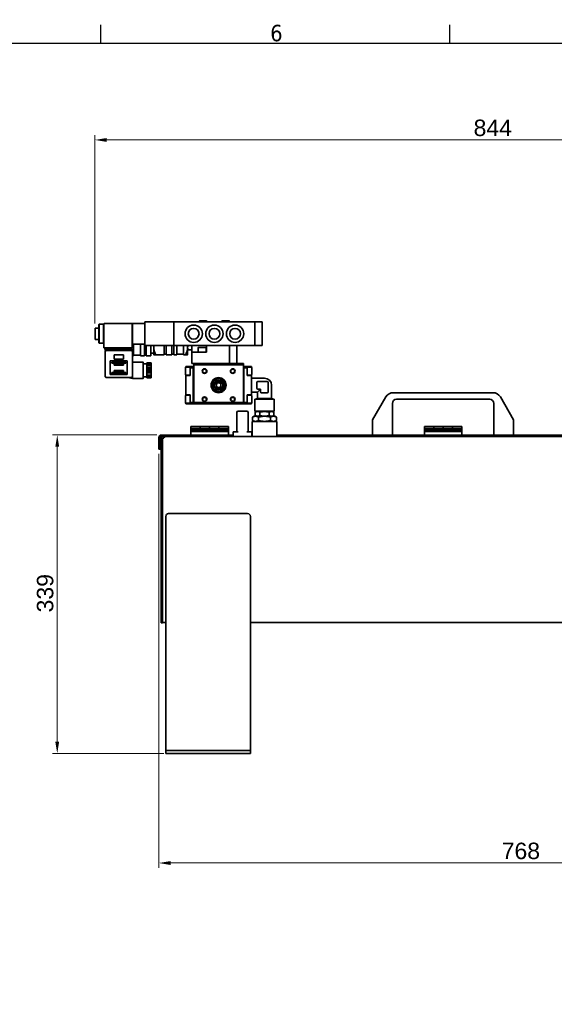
# Model space of a CAD drawing. Header units: millimetres. Extents: x 0 to 2970, y 0 to 2100.
# Tile 31 of 41: x 656 to 1225, y 1028 to 2075. Entities that reach past the tile are written whole.
import ezdxf

# ---------------------------------------------------------------- set-up
doc = ezdxf.new("R2010")
doc.units = ezdxf.units.MM
doc.header["$LTSCALE"] = 5
doc.layers.get('0').update_dxf_attribs({"lineweight": 25})
for name, color, linetype, lineweight in [('Geometria schizzo (ISO)', 7, 'Continuous', 25), ('Simbolo (ISO)', 7, 'Continuous', 25), ('Spigoli visibili(ISO)', 7, 'Continuous', 35)]:
    doc.layers.add(name, color=color, linetype=linetype, lineweight=lineweight)
doc.layers.add('Quote(ISO)', color=7, linetype='Continuous', lineweight=25, true_color=0x80ff00)
doc.styles.add('Corrente-BSI', font='arial.ttf')
doc.styles.add('Testo nota (ISO)', font='tahoma.ttf')
doc.dimstyles.new('DEFAULT-ISO', dxfattribs={"dimscale": 5, "dimtxt": 3.5, "dimasz": 2.5, "dimexe": 1, "dimexo": 1, "dimgap": 0.762, "dimtad": 1, "dimtoh": 1, "dimrnd": 1e-08, "dimtxsty": 'Corrente-BSI', "dimcen": 0.09, "dimdle": 10, "dimclrd": 7, "dimclre": 7, "dimclrt": 7, "dimazin": 2, "dimtfac": 0.571429, "dimtmove": 0, "dimatfit": 3, "dimfxl": 1, "dimtolj": 1, "dimlwd": 5, "dimlwe": 5, "dimarcsym": 0})

# ---------------------------------------------------------------- blocks, each defined once
blk = doc.blocks.new('Bordi Bordo di default')
at = {"layer": 'Geometria schizzo (ISO)'}
for p, q in [((148.5, 410), (148.5, 413.9)), ((222.75, 410), (222.75, 413.9))]:
    blk.add_line(p, q, dxfattribs=at)
at = {"layer": 'Geometria schizzo (ISO)', "flags": 128}
blk.add_lwpolyline([(10, 10), (10, 410), (584, 410), (584, 10), (10, 10)], dxfattribs=at)
at = {"layer": 'Simbolo (ISO)', "insert": (184.51, 410.33), "char_height": 3.5, "attachment_point": 7, "style": 'Testo nota (ISO)'}
blk.add_mtext('6', dxfattribs=at)
blk = doc.blocks.new('*D14')
at = {"layer": 'Defpoints', "color": 0, "linetype": 'Continuous', "transparency": 16777216}
for p in [(1580.3, 1947.1), (736.1, 1747.1), (1580.3, 1717.4)]:
    blk.add_point(p, dxfattribs=at)
at = {"layer": 'Quote(ISO)', "color": 7, "linetype": 'Continuous', "lineweight": 5, "transparency": 16777216}
for p, q in [((736.1, 1752.1), (736.1, 1952.1)), ((748.6, 1947.1), (1567.8, 1947.1)), ((1580.3, 1722.4), (1580.3, 1952.1))]:
    blk.add_line(p, q, dxfattribs=at)
at = {"layer": 'Quote(ISO)', "color": 7, "linetype": 'Continuous', "transparency": 16777216}
for points in [[(748.6, 1949.1), (748.6, 1945), (736.1, 1947.1)], [(1567.8, 1949.1), (1567.8, 1945), (1580.3, 1947.1)]]:
    blk.add_solid(points, dxfattribs=at)
at = {"layer": 'Quote(ISO)', "color": 7, "linetype": 'Continuous', "lineweight": 9, "transparency": 16777216, "insert": (1138.9, 1968.7), "char_height": 17.5, "attachment_point": 1, "style": 'Corrente-BSI'}
blk.add_mtext('\\A1;844', dxfattribs=at)
blk = doc.blocks.new('*D16')
at = {"layer": 'Defpoints', "color": 0, "linetype": 'Continuous', "transparency": 16777216}
for p in [(804, 1618.4), (1572.3, 1590.2), (804, 1178.4)]:
    blk.add_point(p, dxfattribs=at)
at = {"layer": 'Quote(ISO)', "color": 7, "linetype": 'Continuous', "lineweight": 5, "transparency": 16777216}
for p, q in [((804, 1613.4), (804, 1173.4)), ((1572.3, 1585.2), (1572.3, 1173.4)), ((1559.8, 1178.4), (816.5, 1178.4))]:
    blk.add_line(p, q, dxfattribs=at)
at = {"layer": 'Quote(ISO)', "color": 7, "linetype": 'Continuous', "transparency": 16777216}
for points in [[(816.5, 1180.4), (816.5, 1176.3), (804, 1178.4)], [(1559.8, 1180.4), (1559.8, 1176.3), (1572.3, 1178.4)]]:
    blk.add_solid(points, dxfattribs=at)
at = {"layer": 'Quote(ISO)', "color": 7, "linetype": 'Continuous', "lineweight": 9, "transparency": 16777216, "insert": (1168.8, 1200), "char_height": 17.5, "attachment_point": 1, "style": 'Corrente-BSI'}
blk.add_mtext('\\A1;768', dxfattribs=at)
blk = doc.blocks.new('*D20')
at = {"layer": 'Defpoints', "color": 0, "linetype": 'Continuous', "transparency": 16777216}
for p in [(696, 1633.4), (807, 1633.4), (814.5, 1294.9)]:
    blk.add_point(p, dxfattribs=at)
at = {"layer": 'Quote(ISO)', "color": 7, "linetype": 'Continuous', "lineweight": 5, "transparency": 16777216}
for p, q in [((802, 1633.4), (691, 1633.4)), ((696, 1307.4), (696, 1620.9)), ((809.5, 1294.9), (691, 1294.9))]:
    blk.add_line(p, q, dxfattribs=at)
at = {"layer": 'Quote(ISO)', "color": 7, "linetype": 'Continuous', "transparency": 16777216}
for points in [[(693.9, 1620.9), (698, 1620.9), (696, 1633.4)], [(693.9, 1307.4), (698, 1307.4), (696, 1294.9)]]:
    blk.add_solid(points, dxfattribs=at)
at = {"layer": 'Quote(ISO)', "color": 7, "linetype": 'Continuous', "lineweight": 9, "transparency": 16777216, "insert": (674.3, 1444.8), "char_height": 17.5, "attachment_point": 1, "rotation": 90, "style": 'Corrente-BSI'}
blk.add_mtext('\\A1;339', dxfattribs=at)

msp = doc.modelspace()

# ---------------------------------------------------------------- linework, layer by layer
at = {"layer": 'Spigoli visibili(ISO)'}
for p, q in [((740.147, 1750.065), (740.725, 1751.065)), ((740.147, 1750.065), (740.147, 1732.065)), ((740.725, 1751.065), (740.725, 1731.065)), ((745.147, 1751.065), (740.725, 1751.065)), ((745.147, 1751.065), (745.147, 1731.065)), ((745.647, 1751.065), (745.647, 1726.065)), ((775.647, 1752.065), (746.647, 1752.065)), ((775.647, 1752.065), (775.647, 1751.065)), ((775.647, 1751.065), (775.647, 1726.065)), ((776.147, 1749.719), (775.647, 1749.719)), ((789.147, 1752.065), (776.147, 1752.065)), ((776.147, 1748.565), (776.147, 1752.065)), ((776.147, 1748.565), (776.147, 1733.565)), ((789.147, 1753.565), (789.147, 1728.565)), ((789.147, 1753.565), (820.147, 1753.565)), ((820.147, 1753.565), (820.147, 1728.565)), ((820.147, 1753.565), (906.147, 1753.565)), ((820.147, 1753.565), (820.147, 1728.565)), ((846.897, 1753.565), (846.897, 1754.165)), ((847.397, 1754.665), (854.897, 1754.665)), ((855.397, 1753.565), (855.397, 1754.165)), ((870.897, 1753.565), (870.897, 1754.165)), ((871.397, 1754.665), (878.897, 1754.665)), ((879.397, 1753.565), (879.397, 1754.165)), ((906.147, 1753.565), (906.147, 1728.565)), ((906.147, 1753.565), (906.147, 1728.565)), ((906.147, 1753.565), (914.147, 1753.565)), ((914.147, 1753.565), (914.147, 1728.565)), ((736.147, 1747.065), (736.147, 1735.065)), ((740.147, 1747.065), (736.147, 1747.065)), ((745.647, 1747.815), (745.147, 1747.815)), ((776.147, 1747.565), (775.647, 1747.565)), ((740.147, 1735.065), (736.147, 1735.065)), ((740.147, 1732.065), (740.725, 1731.065)), ((745.147, 1731.065), (740.725, 1731.065)), ((745.647, 1734.315), (745.147, 1734.315)), ((776.147, 1734.565), (775.647, 1734.565)), ((776.147, 1730.065), (776.147, 1733.565)), ((789.147, 1730.065), (776.147, 1730.065)), ((777.147, 1730.065), (777.147, 1717.719)), ((784.647, 1717.719), (784.647, 1730.065)), ((788.647, 1730.065), (788.647, 1717.719)), ((789.147, 1728.565), (820.147, 1728.565)), ((790.647, 1717.719), (790.647, 1728.565)), ((795.647, 1728.565), (795.647, 1717.719)), ((798.647, 1726.219), (798.647, 1728.565)), ((809.847, 1718.719), (809.847, 1728.565)), ((811.847, 1728.565), (811.847, 1718.719)), ((817.847, 1718.719), (817.847, 1728.565)), ((819.847, 1728.565), (819.847, 1718.719)), ((820.147, 1728.565), (906.147, 1728.565)), ((823.347, 1718.719), (823.347, 1728.565)), ((830.347, 1728.565), (830.347, 1718.719)), ((834.647, 1728.565), (834.647, 1726.219)), ((839.147, 1721.565), (839.147, 1728.565)), ((854.647, 1728.565), (854.647, 1721.565)), ((879.147, 1728.565), (879.147, 1709.565)), ((887.147, 1709.565), (887.147, 1728.565)), ((906.147, 1728.565), (914.147, 1728.565)), ((746.647, 1726.065), (745.647, 1726.065)), ((775.647, 1726.065), (746.647, 1726.065)), ((746.647, 1726.065), (746.647, 1724.565)), ((746.647, 1724.565), (747.286, 1724.565)), ((746.947, 1723.065), (746.947, 1724.565)), ((747.947, 1723.065), (746.947, 1723.065)), ((746.947, 1695.565), (746.947, 1722.065)), ((747.24, 1722.773), (747.947, 1722.065)), ((747.947, 1724.565), (747.286, 1724.565)), ((747.947, 1724.565), (774.947, 1724.565)), ((774.947, 1723.065), (747.947, 1723.065)), ((756.447, 1718.565), (766.447, 1718.565)), ((756.447, 1714.065), (756.447, 1718.565)), ((766.447, 1718.565), (766.447, 1714.065)), ((774.647, 1726.065), (774.647, 1724.565)), ((775.947, 1724.565), (774.947, 1724.565)), ((775.947, 1723.065), (774.947, 1723.065)), ((775.654, 1722.773), (774.947, 1722.065)), ((775.947, 1723.065), (775.947, 1724.565)), ((775.947, 1695.565), (775.947, 1722.065)), ((777.147, 1717.719), (775.947, 1717.719)), ((784.647, 1718.219), (777.147, 1718.219)), ((788.647, 1717.719), (784.647, 1717.719)), ((790.647, 1718.219), (788.647, 1718.219)), ((795.647, 1717.719), (790.647, 1717.719)), ((798.647, 1720.219), (795.647, 1720.219)), ((798.647, 1718.719), (798.647, 1726.219)), ((809.847, 1718.719), (800.968, 1718.719)), ((809.847, 1719.219), (811.847, 1719.219)), ((817.847, 1718.719), (811.847, 1718.719)), ((817.847, 1719.219), (819.847, 1719.219)), ((823.347, 1718.719), (819.847, 1718.719)), ((823.347, 1719.219), (830.347, 1719.219)), ((832.327, 1718.719), (830.347, 1718.719)), ((834.647, 1726.219), (834.647, 1718.719)), ((834.647, 1725.219), (835.406, 1723.904)), ((838.888, 1723.904), (835.406, 1723.904)), ((839.147, 1724.353), (838.888, 1723.904)), ((854.647, 1721.565), (839.147, 1721.565)), ((839.147, 1721.565), (839.147, 1709.565)), ((845.897, 1721.565), (845.897, 1726.065)), ((846.397, 1726.565), (853.897, 1726.565)), ((854.397, 1721.565), (854.397, 1726.065)), ((752.447, 1712.065), (770.447, 1712.065)), ((752.447, 1697.565), (752.447, 1712.065)), ((753.947, 1710.865), (768.947, 1710.865)), ((753.947, 1709.865), (753.947, 1710.865)), ((768.947, 1709.865), (753.947, 1709.865)), ((766.447, 1714.065), (756.447, 1714.065)), ((756.447, 1708.665), (766.447, 1708.665)), ((756.447, 1707.665), (756.447, 1708.665)), ((766.447, 1707.665), (756.447, 1707.665)), ((766.447, 1708.665), (766.447, 1707.665)), ((768.947, 1710.865), (768.947, 1709.865)), ((770.447, 1712.065), (770.447, 1697.565)), ((775.947, 1710.69), (787.347, 1710.69)), ((787.547, 1710.49), (787.547, 1693.64)), ((787.747, 1709.065), (791.047, 1709.065)), ((791.247, 1709.965), (791.247, 1709.013)), ((791.247, 1709.965), (795.947, 1709.965)), ((791.247, 1709.013), (791.247, 1707.314)), ((795.947, 1709.013), (791.247, 1709.013)), ((791.247, 1707.314), (791.247, 1707.064)), ((791.247, 1707.314), (795.947, 1707.314)), ((791.247, 1707.064), (791.247, 1704.716)), ((791.247, 1707.064), (795.947, 1707.064)), ((795.947, 1709.965), (795.947, 1709.013)), ((795.947, 1709.013), (795.947, 1707.314)), ((795.947, 1707.314), (795.947, 1707.064)), ((795.947, 1707.064), (795.947, 1704.716)), ((832.647, 1705.574), (832.647, 1706.365)), ((837.347, 1706.365), (832.647, 1706.365)), ((837.347, 1704.865), (837.347, 1706.365)), ((837.347, 1706.365), (840.647, 1706.365)), ((839.147, 1709.565), (879.147, 1709.565)), ((840.647, 1704.865), (840.647, 1706.365)), ((840.647, 1706.265), (841.147, 1706.265)), ((841.147, 1708.065), (841.147, 1709.565)), ((841.147, 1667.865), (841.147, 1708.065)), ((841.147, 1708.065), (894.147, 1708.065)), ((879.147, 1709.565), (880.147, 1709.565)), ((880.147, 1709.565), (894.147, 1709.565)), ((894.147, 1708.065), (894.147, 1709.565)), ((894.147, 1667.865), (894.147, 1708.065)), ((894.647, 1706.265), (894.147, 1706.265)), ((894.647, 1706.365), (894.647, 1704.865)), ((897.947, 1706.365), (894.647, 1706.365)), ((897.947, 1706.365), (902.647, 1706.365)), ((897.947, 1706.365), (897.947, 1704.865)), ((902.647, 1705.574), (902.647, 1706.365)), ((770.447, 1697.565), (752.447, 1697.565)), ((753.947, 1699.765), (768.947, 1699.765)), ((753.947, 1698.765), (753.947, 1699.765)), ((768.947, 1698.765), (753.947, 1698.765)), ((756.447, 1701.965), (766.447, 1701.965)), ((756.447, 1700.965), (756.447, 1701.965)), ((766.447, 1700.965), (756.447, 1700.965)), ((766.447, 1701.965), (766.447, 1700.965)), ((768.947, 1699.765), (768.947, 1698.765)), ((791.247, 1704.716), (791.247, 1703.018)), ((791.247, 1704.716), (795.947, 1704.716)), ((791.247, 1703.018), (791.247, 1701.113)), ((791.247, 1703.018), (795.947, 1703.018)), ((791.247, 1701.113), (791.247, 1699.415)), ((795.947, 1701.113), (791.247, 1701.113)), ((791.247, 1699.415), (791.247, 1697.067)), ((791.247, 1699.415), (795.947, 1699.415)), ((791.247, 1697.067), (791.247, 1696.817)), ((791.247, 1697.067), (795.947, 1697.067)), ((791.247, 1696.817), (791.247, 1695.118)), ((791.247, 1696.817), (795.947, 1696.817)), ((795.947, 1704.716), (795.947, 1703.018)), ((795.947, 1703.018), (795.947, 1701.113)), ((795.947, 1701.113), (795.947, 1699.415)), ((795.947, 1699.415), (795.947, 1697.067)), ((795.947, 1697.067), (795.947, 1696.817)), ((795.947, 1696.817), (795.947, 1695.118)), ((832.347, 1705.115), (832.347, 1697.615)), ((832.647, 1697.157), (832.647, 1696.565)), ((837.347, 1696.565), (832.647, 1696.565)), ((832.647, 1676.165), (832.647, 1696.565)), ((832.847, 1705.615), (837.347, 1705.615)), ((832.847, 1697.115), (837.347, 1697.115)), ((837.347, 1704.865), (840.647, 1704.865)), ((837.347, 1696.565), (837.347, 1704.865)), ((840.647, 1667.865), (840.647, 1704.865)), ((840.647, 1704.765), (841.147, 1704.765)), ((894.647, 1704.765), (894.147, 1704.765)), ((894.647, 1667.865), (894.647, 1704.865)), ((897.947, 1704.865), (894.647, 1704.865)), ((902.447, 1705.615), (897.947, 1705.615)), ((897.947, 1696.565), (897.947, 1704.865)), ((902.447, 1697.115), (897.947, 1697.115)), ((897.947, 1696.565), (902.647, 1696.565)), ((902.647, 1697.157), (902.647, 1696.565)), ((902.647, 1676.165), (902.647, 1696.565)), ((902.947, 1697.615), (902.947, 1705.115)), ((747.947, 1695.565), (747.24, 1694.858)), ((774.947, 1694.565), (747.947, 1694.565)), ((771.074, 1694.565), (775.947, 1693.44)), ((774.947, 1695.565), (775.654, 1694.858)), ((775.947, 1695.565), (775.947, 1693.44)), ((775.947, 1693.44), (787.347, 1693.44)), ((787.747, 1695.065), (791.047, 1695.065)), ((791.247, 1695.118), (791.247, 1694.165)), ((791.247, 1695.118), (795.947, 1695.118)), ((795.947, 1694.165), (791.247, 1694.165)), ((795.947, 1695.118), (795.947, 1694.165)), ((863.505, 1688.365), (866.147, 1688.365)), ((864.398, 1688.865), (865.989, 1688.865)), ((865.376, 1690.365), (869.919, 1690.365)), ((865.512, 1689.865), (869.783, 1689.865)), ((866.217, 1688.365), (866.147, 1688.365)), ((869.147, 1688.365), (869.077, 1688.365)), ((869.147, 1688.365), (871.79, 1688.365)), ((869.305, 1688.865), (870.897, 1688.865)), ((916.5, 1693.865), (902.647, 1693.865)), ((908.305, 1683.171), (908.305, 1689.171)), ((919.305, 1690.171), (909.305, 1690.171)), ((920.305, 1679.171), (920.305, 1689.171)), ((924, 1686.365), (924, 1672.303)), ((832.347, 1675.115), (832.347, 1667.615)), ((837.347, 1676.165), (832.647, 1676.165)), ((832.647, 1676.165), (832.647, 1675.574)), ((832.847, 1675.615), (837.347, 1675.615)), ((837.347, 1667.865), (837.347, 1676.165)), ((863.505, 1684.365), (866.147, 1684.365)), ((864.398, 1683.865), (865.989, 1683.865)), ((865.376, 1682.365), (869.919, 1682.365)), ((865.512, 1682.865), (869.783, 1682.865)), ((866.147, 1684.365), (866.217, 1684.365)), ((869.077, 1684.365), (869.147, 1684.365)), ((869.147, 1684.365), (871.79, 1684.365)), ((869.305, 1683.865), (870.897, 1683.865)), ((897.947, 1676.165), (902.647, 1676.165)), ((897.947, 1667.865), (897.947, 1676.165)), ((902.447, 1675.615), (897.947, 1675.615)), ((909, 1678.865), (902.647, 1678.865)), ((902.647, 1676.165), (902.647, 1675.574)), ((902.947, 1667.615), (902.947, 1675.115)), ((912.305, 1682.171), (909, 1678.865)), ((909, 1678.865), (909, 1672.303)), ((912.305, 1682.171), (909.305, 1682.171)), ((912.305, 1682.171), (912.305, 1679.171)), ((913.305, 1678.171), (919.305, 1678.171)), ((1159.561, 1678.365), (1053.44, 1678.365)), ((832.647, 1666.365), (832.647, 1667.157)), ((837.347, 1666.365), (832.647, 1666.365)), ((832.847, 1667.115), (837.347, 1667.115)), ((837.347, 1667.865), (840.647, 1667.865)), ((837.347, 1666.365), (837.347, 1667.865)), ((837.347, 1666.365), (840.647, 1666.365)), ((840.647, 1667.965), (841.147, 1667.965)), ((840.647, 1666.365), (840.647, 1667.865)), ((840.647, 1666.465), (841.147, 1666.465)), ((841.147, 1666.365), (841.147, 1667.865)), ((841.147, 1667.865), (894.147, 1667.865)), ((841.147, 1666.365), (894.147, 1666.365)), ((894.647, 1667.965), (894.147, 1667.965)), ((894.147, 1666.365), (894.147, 1667.865)), ((894.647, 1666.465), (894.147, 1666.465)), ((894.647, 1666.365), (894.647, 1667.865)), ((894.647, 1667.865), (897.947, 1667.865)), ((894.647, 1666.365), (897.947, 1666.365)), ((897.947, 1666.365), (897.947, 1667.865)), ((902.447, 1667.115), (897.947, 1667.115)), ((897.947, 1666.365), (902.647, 1666.365)), ((902.647, 1666.365), (902.647, 1667.157)), ((926.75, 1671.514), (906.25, 1671.514)), ((906.25, 1658.865), (906.25, 1671.514)), ((909, 1672.303), (906.612, 1671.663)), ((924, 1672.303), (909, 1672.303)), ((924, 1672.303), (926.388, 1671.663)), ((926.75, 1658.865), (926.75, 1671.514)), ((1045.645, 1673.865), (1031.5, 1649.365)), ((1052.5, 1633.365), (1052.5, 1666.865)), ((1057, 1671.365), (1156, 1671.365)), ((1160.5, 1666.865), (1160.5, 1633.365)), ((1181.5, 1649.365), (1167.355, 1673.865)), ((887, 1657.465), (887, 1651.365)), ((897.6, 1658.865), (888.4, 1658.865)), ((899, 1657.465), (899, 1651.365)), ((926.75, 1658.865), (906.25, 1658.865)), ((906.75, 1658.365), (906.25, 1658.865)), ((908, 1658.365), (906.685, 1657.606)), ((906.685, 1657.606), (906.685, 1654.125)), ((908, 1653.365), (906.685, 1654.125)), ((926.25, 1658.365), (906.75, 1658.365)), ((911.593, 1654.125), (911.593, 1657.606)), ((921.408, 1654.125), (921.408, 1657.606)), ((925, 1658.365), (926.315, 1657.606)), ((925, 1653.365), (926.315, 1654.125)), ((926.25, 1658.365), (926.75, 1658.865)), ((926.315, 1654.125), (926.315, 1657.606)), ((887, 1651.365), (887, 1636.765)), ((899, 1651.365), (899, 1636.765)), ((903.3, 1647.865), (929.7, 1647.865)), ((903.3, 1647.865), (903.3, 1631.865)), ((905.5, 1653.365), (903.799, 1652.383)), ((903.799, 1652.383), (903.799, 1648.848)), ((905.5, 1647.865), (903.799, 1648.848)), ((906.974, 1653.365), (905.5, 1653.365)), ((916.5, 1653.365), (906.974, 1653.365)), ((910.149, 1652.383), (910.149, 1648.848)), ((926.027, 1653.365), (916.5, 1653.365)), ((922.851, 1652.383), (922.851, 1648.848)), ((927.5, 1653.365), (926.027, 1653.365)), ((927.5, 1653.365), (929.202, 1652.383)), ((927.5, 1647.865), (929.202, 1648.848)), ((929.202, 1652.383), (929.202, 1648.848)), ((929.7, 1647.865), (929.7, 1631.865)), ((1031.5, 1649.365), (1031.5, 1633.365)), ((1181.5, 1633.365), (1181.5, 1649.365)), ((838, 1633.365), (807, 1633.365)), ((838, 1642.365), (838, 1640.365)), ((838, 1642.365), (848, 1642.365)), ((838, 1640.365), (838, 1638.365)), ((838, 1640.365), (848, 1640.365)), ((838, 1638.365), (838, 1636.965)), ((878, 1638.365), (838, 1638.365)), ((838, 1636.965), (838, 1633.365)), ((878, 1636.965), (838, 1636.965)), ((838, 1633.365), (838, 1631.865)), ((878, 1633.365), (838, 1633.365)), ((876.5, 1633.365), (839.5, 1633.365)), ((848, 1642.365), (848, 1640.365)), ((848, 1640.365), (848, 1642.365)), ((848, 1642.365), (858, 1642.365)), ((848, 1640.365), (848, 1638.365)), ((848, 1638.365), (848, 1640.365)), ((848, 1640.365), (858, 1640.365)), ((868, 1642.365), (858, 1642.365)), ((858, 1642.365), (858, 1640.365)), ((858, 1640.365), (858, 1642.365)), ((868, 1640.365), (858, 1640.365)), ((858, 1640.365), (858, 1638.365)), ((858, 1638.365), (858, 1640.365)), ((868, 1642.365), (868, 1640.365)), ((868, 1640.365), (868, 1642.365)), ((878, 1642.365), (868, 1642.365)), ((868, 1640.365), (868, 1638.365)), ((868, 1638.365), (868, 1640.365)), ((878, 1640.365), (868, 1640.365)), ((878, 1640.365), (878, 1642.365)), ((878, 1638.365), (878, 1640.365)), ((878, 1638.365), (878, 1636.965)), ((878, 1636.965), (878, 1633.365)), ((878, 1631.865), (878, 1633.365)), ((883, 1633.365), (878, 1633.365)), ((883, 1636.765), (883, 1631.865)), ((884.4, 1636.765), (883, 1636.765)), ((884.4, 1636.765), (888.4, 1636.765)), ((897.6, 1636.765), (901.6, 1636.765)), ((903, 1636.765), (901.6, 1636.765)), ((903, 1636.765), (903, 1631.865)), ((903.3, 1633.365), (903, 1633.365)), ((1086.5, 1633.365), (929.7, 1633.365)), ((1086.5, 1642.365), (1086.5, 1640.365)), ((1086.5, 1642.365), (1096.5, 1642.365)), ((1086.5, 1640.365), (1086.5, 1638.365)), ((1086.5, 1640.365), (1096.5, 1640.365)), ((1086.5, 1638.365), (1086.5, 1636.965)), ((1126.5, 1638.365), (1086.5, 1638.365)), ((1086.5, 1636.965), (1086.5, 1633.365)), ((1126.5, 1636.965), (1086.5, 1636.965)), ((1086.5, 1633.365), (1086.5, 1631.865)), ((1126.5, 1633.365), (1086.5, 1633.365)), ((1125, 1633.365), (1088, 1633.365)), ((1096.5, 1642.365), (1096.5, 1640.365)), ((1096.5, 1640.365), (1096.5, 1642.365)), ((1096.5, 1642.365), (1106.5, 1642.365)), ((1096.5, 1640.365), (1096.5, 1638.365)), ((1096.5, 1638.365), (1096.5, 1640.365)), ((1096.5, 1640.365), (1106.5, 1640.365)), ((1116.5, 1642.365), (1106.5, 1642.365)), ((1106.5, 1642.365), (1106.5, 1640.365)), ((1106.5, 1640.365), (1106.5, 1642.365)), ((1116.5, 1640.365), (1106.5, 1640.365)), ((1106.5, 1640.365), (1106.5, 1638.365)), ((1106.5, 1638.365), (1106.5, 1640.365)), ((1116.5, 1642.365), (1116.5, 1640.365)), ((1116.5, 1640.365), (1116.5, 1642.365)), ((1126.5, 1642.365), (1116.5, 1642.365)), ((1116.5, 1640.365), (1116.5, 1638.365)), ((1116.5, 1638.365), (1116.5, 1640.365)), ((1126.5, 1640.365), (1116.5, 1640.365)), ((1126.5, 1640.365), (1126.5, 1642.365)), ((1126.5, 1638.365), (1126.5, 1640.365)), ((1126.5, 1638.365), (1126.5, 1636.965)), ((1126.5, 1636.965), (1126.5, 1633.365)), ((1126.5, 1631.865), (1126.5, 1633.365)), ((1293.3, 1633.365), (1126.5, 1633.365)), ((804, 1630.365), (804, 1618.365)), ((805.5, 1630.365), (805.5, 1618.365)), ((808, 1628.865), (806.5, 1628.865)), ((806.5, 1628.865), (806.5, 1451.846)), ((806.561, 1630.365), (806.561, 1629.466)), ((807, 1631.865), (809.5, 1631.865)), ((808, 1454.691), (808, 1628.865)), ((808, 1451.846), (808, 1628.865)), ((809.5, 1631.865), (811.393, 1631.865)), ((809.5, 1631.865), (809.5, 1631.025)), ((809.5, 1631.025), (809.5, 1630.785)), ((811.393, 1631.865), (1401.607, 1631.865)), ((805.5, 1618.365), (804, 1618.365)), ((814.5, 1549.865), (898.5, 1549.865)), ((811.5, 1300.865), (811.5, 1546.865)), ((901.5, 1546.865), (901.5, 1300.865)), ((806.5, 1433.865), (806.5, 1451.846)), ((806.5, 1451.846), (808, 1451.846)), ((808, 1451.846), (808, 1433.865)), ((811.5, 1434.051), (808, 1434.051)), ((1311.5, 1434.051), (901.5, 1434.051)), ((808, 1433.865), (806.5, 1433.865)), ((811.5, 1297.865), (811.5, 1300.865)), ((901.5, 1300.865), (901.5, 1297.865)), ((811.5, 1297.865), (814.5, 1297.865)), ((811.5, 1297.865), (811.5, 1294.865)), ((814.5, 1294.865), (811.5, 1294.865)), ((898.5, 1297.865), (814.5, 1297.865)), ((898.5, 1294.865), (814.5, 1294.865)), ((898.5, 1297.865), (901.5, 1297.865)), ((901.5, 1294.865), (898.5, 1294.865)), ((901.5, 1294.865), (901.5, 1297.865))]:
    msp.add_line(p, q, dxfattribs=at)
for centre, radius in [((841.147, 1741.065), 9.25), ((863.147, 1741.065), 9.25), ((885.147, 1741.065), 9.25), ((841.147, 1741.065), 5.723), ((863.147, 1741.065), 5.723), ((885.147, 1741.065), 5.723), ((852.647, 1701.365), 2.5), ((852.647, 1701.365), 2.067), ((882.647, 1701.365), 2.5), ((882.647, 1701.365), 2.067), ((867.647, 1686.365), 8), ((867.647, 1686.365), 7.8), ((867.647, 1686.365), 6.6), ((867.647, 1686.365), 5), ((852.647, 1671.365), 2.5), ((852.647, 1671.365), 2.067), ((882.647, 1671.365), 2.5), ((882.647, 1671.365), 2.067)]:
    msp.add_circle(centre, radius, dxfattribs=at)
for centre, radius, start, end in [((746.647, 1751.065), 1, 90, 180), ((847.397, 1754.165), 0.5, 90, 180), ((854.897, 1754.165), 0.5, 0, 90), ((871.397, 1754.165), 0.5, 90, 180), ((878.897, 1754.165), 0.5, 0, 90), ((747.947, 1722.065), 1, 135, 180), ((747.947, 1722.065), 1, 90, 135), ((774.947, 1722.065), 1, 45, 90), ((774.947, 1722.065), 1, 0, 45), ((846.397, 1726.065), 0.5, 90, 180), ((853.897, 1726.065), 0.5, 0, 90), ((787.347, 1710.49), 0.2, 0, 90), ((787.747, 1709.265), 0.2, 180, 270), ((791.047, 1709.265), 0.2, 270, 0), ((832.847, 1705.115), 0.5, 90, 180), ((832.847, 1697.615), 0.5, 180, 270), ((902.447, 1705.115), 0.5, 0, 90), ((902.447, 1697.615), 0.5, 270, 0), ((747.947, 1695.565), 1, 180, 225), ((747.947, 1695.565), 1, 225, 270), ((774.947, 1695.565), 1, 270, 315), ((774.947, 1695.565), 1, 315, 0), ((787.347, 1693.64), 0.2, 270, 0), ((787.747, 1694.865), 0.2, 90, 180), ((791.047, 1694.865), 0.2, 0, 90), ((867.647, 1686.365), 4.6, 154.228538, 205.771462), ((867.647, 1686.365), 4.6, 119.591846, 154.228538), ((867.647, 1686.365), 4.1, 121.38815, 142.428131), ((867.647, 1686.365), 2.459, 125.560275, 234.439725), ((867.647, 1686.365), 4.6, 60.408154, 119.591846), ((867.647, 1686.365), 3, 56.44269, 123.55731), ((867.647, 1686.365), 2.459, 54.439725, 125.560275), ((867.647, 1686.365), 2.458, 305.560275, 54.439725), ((867.647, 1686.365), 4.1, 37.571869, 58.61185), ((867.647, 1686.365), 4.6, 25.771462, 60.408154), ((867.647, 1686.365), 4.6, 334.228538, 25.771462), ((909.305, 1689.171), 1, 90, 180), ((916.5, 1686.365), 7.5, 0, 89.999999), ((919.305, 1689.171), 1, 0, 90), ((832.847, 1675.115), 0.5, 90, 180), ((867.647, 1686.365), 4.6, 205.771462, 240.408154), ((867.647, 1686.365), 4.1, 217.571869, 238.61185), ((867.647, 1686.365), 4.6, 240.408154, 299.591846), ((867.647, 1686.365), 3, 236.44269, 303.55731), ((867.647, 1686.365), 2.458, 234.439725, 305.560275), ((867.647, 1686.365), 4.1, 301.38815, 322.428131), ((867.647, 1686.365), 4.6, 299.591846, 334.228538), ((902.447, 1675.115), 0.5, 0, 90), ((909.305, 1683.171), 1, 180, 270), ((913.305, 1679.171), 1, 180, 270), ((919.305, 1679.171), 1, 270, 0), ((1053.44, 1669.365), 9, 90, 150), ((1159.561, 1669.365), 9, 30, 90), ((832.847, 1667.615), 0.5, 180, 270), ((902.447, 1667.615), 0.5, 270, 0), ((907, 1670.215), 1.5, 105, 120), ((926, 1670.215), 1.5, 60, 75), ((1057, 1666.865), 4.5, 90, 180), ((1156, 1666.865), 4.5, 0, 90), ((888.4, 1657.465), 1.4, 90, 180), ((897.6, 1657.465), 1.4, 0, 90), ((807, 1630.365), 3, 90, 180), ((807, 1630.365), 1.5, 90, 180), ((814.5, 1546.865), 3, 90, 180), ((898.5, 1546.865), 3, 0, 90)]:
    msp.add_arc(centre, radius, start, end, dxfattribs=at)
for points, weights in [([(798.647, 1726.219), (798.647, 1727.383), (798.89, 1728.565)], [1, 1.04115582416, 1.07530145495]), ([(834.404, 1728.565), (834.647, 1727.383), (834.647, 1726.219)], [1.07530145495, 1.04115582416, 1]), ([(835.27, 1728.565), (834.647, 1727.396), (834.647, 1726.357)], [1.51516212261, 1.61131204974, 1.61131204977]), ([(839.147, 1728.324), (839.089, 1728.443), (839.024, 1728.565)], [1.53320641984, 1.52465265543, 1.51516212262]), ([(798.647, 1718.719), (798.647, 1718.719), (800.968, 1718.719)], [1, 1.13404643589, 1.1937262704]), ([(800.968, 1718.719), (798.647, 1722.738), (798.647, 1726.219)], [1.1937262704, 1.13404643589, 1]), ([(834.647, 1726.219), (834.647, 1722.738), (832.327, 1718.719)], [1, 1.13404643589, 1.1937262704]), ([(832.327, 1718.719), (834.647, 1718.719), (834.647, 1718.719)], [1.1937262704, 1.13404643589, 1]), ([(834.647, 1726.357), (834.647, 1725.219), (835.406, 1723.904)], [1.61131204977, 1.6113120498, 1.49562504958]), ([(838.888, 1723.904), (839.032, 1724.153), (839.147, 1724.391)], [1.4956250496, 1.51625519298, 1.53320641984]), ([(909.139, 1658.365), (908, 1658.365), (906.685, 1657.606)], [1.61131204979, 1.61131204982, 1.49562504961]), ([(906.685, 1654.125), (908, 1653.365), (909.139, 1653.365)], [1.4956250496, 1.61131204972, 1.61131204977]), ([(911.593, 1657.606), (910.278, 1658.365), (909.139, 1658.365)], [1.49562504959, 1.61131204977, 1.61131204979]), ([(909.139, 1653.365), (910.278, 1653.365), (911.593, 1654.125)], [1.61131204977, 1.61131204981, 1.49562504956]), ([(916.5, 1658.365), (914.223, 1658.365), (911.593, 1657.606)], [1.61131204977, 1.61131204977, 1.49562504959]), ([(911.593, 1654.125), (914.223, 1653.365), (916.5, 1653.365)], [1.49562504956, 1.61131204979, 1.61131204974]), ([(921.408, 1657.606), (918.778, 1658.365), (916.5, 1658.365)], [1.49562504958, 1.61131204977, 1.61131204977]), ([(916.5, 1653.365), (918.778, 1653.365), (921.408, 1654.125)], [1.61131204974, 1.61131204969, 1.49562504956]), ([(923.861, 1658.365), (922.723, 1658.365), (921.408, 1657.606)], [1.61131204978, 1.61131204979, 1.49562504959]), ([(921.408, 1654.125), (922.723, 1653.365), (923.861, 1653.365)], [1.49562504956, 1.61131204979, 1.61131204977]), ([(926.315, 1657.606), (925, 1658.365), (923.861, 1658.365)], [1.49562504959, 1.61131204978, 1.61131204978]), ([(923.861, 1653.365), (925, 1653.365), (926.315, 1654.125)], [1.61131204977, 1.61131204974, 1.49562504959]), ([(906.974, 1653.365), (905.5, 1653.365), (903.799, 1652.383)], [1.51174228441, 1.51174228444, 1.40320407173]), ([(903.799, 1648.848), (905.5, 1647.865), (906.974, 1647.865)], [1.40320407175, 1.51174228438, 1.51174228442]), ([(910.149, 1652.383), (908.448, 1653.365), (906.974, 1653.365)], [1.40320407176, 1.51174228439, 1.51174228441]), ([(906.974, 1647.865), (908.448, 1647.865), (910.149, 1648.848)], [1.51174228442, 1.51174228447, 1.40320407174]), ([(916.5, 1653.365), (913.553, 1653.365), (910.149, 1652.383)], [1.5117422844, 1.5117422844, 1.40320407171]), ([(910.149, 1648.848), (913.553, 1647.865), (916.5, 1647.865)], [1.40320407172, 1.51174228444, 1.51174228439]), ([(922.851, 1652.383), (919.448, 1653.365), (916.5, 1653.365)], [1.40320407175, 1.51174228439, 1.5117422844]), ([(916.5, 1647.865), (919.448, 1647.865), (922.851, 1648.848)], [1.51174228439, 1.51174228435, 1.40320407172]), ([(926.027, 1653.365), (924.553, 1653.365), (922.851, 1652.383)], [1.51174228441, 1.51174228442, 1.40320407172]), ([(922.851, 1648.848), (924.553, 1647.865), (926.027, 1647.865)], [1.40320407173, 1.51174228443, 1.51174228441]), ([(929.202, 1652.383), (927.5, 1653.365), (926.027, 1653.365)], [1.40320407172, 1.51174228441, 1.51174228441]), ([(926.027, 1647.865), (927.5, 1647.865), (929.202, 1648.848)], [1.51174228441, 1.51174228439, 1.40320407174])]:
    msp.add_rational_spline(points, weights, degree=2, dxfattribs=at)
for points, degree in [([(864.398, 1688.865), (863.951, 1688.646), (863.505, 1688.365)], 2), ([(865.376, 1690.365), (865.42, 1690.199), (865.465, 1690.032), (865.512, 1689.865)], 3), ([(866.147, 1688.365), (866.092, 1688.532), (866.039, 1688.698), (865.989, 1688.865)], 3), ([(869.305, 1688.865), (869.255, 1688.698), (869.203, 1688.532), (869.147, 1688.365)], 3), ([(869.783, 1689.865), (869.829, 1690.032), (869.875, 1690.199), (869.919, 1690.365)], 3), ([(871.79, 1688.365), (871.343, 1688.646), (870.897, 1688.865)], 2), ([(863.505, 1684.365), (863.951, 1684.085), (864.398, 1683.865)], 2), ([(865.512, 1682.865), (865.465, 1682.699), (865.42, 1682.532), (865.376, 1682.365)], 3), ([(865.989, 1683.865), (866.039, 1684.033), (866.092, 1684.199), (866.147, 1684.365)], 3), ([(869.147, 1684.365), (869.203, 1684.199), (869.255, 1684.033), (869.305, 1683.865)], 3), ([(869.919, 1682.365), (869.875, 1682.532), (869.829, 1682.699), (869.783, 1682.865)], 3), ([(870.897, 1683.865), (871.343, 1684.085), (871.79, 1684.365)], 2), ([(806.704, 1631.836), (806.656, 1631.389), (806.609, 1630.878), (806.561, 1630.365)], 3)]:
    msp.add_open_spline(points, degree=degree, dxfattribs=at)
for points, knots in [([(806.5, 1628.865), (806.5, 1629.892), (807.068, 1630.9), (807.946, 1631.432), (808.412, 1631.714), (808.956, 1631.865), (809.5, 1631.865)], [0, 0, 0, 0, 1.02632188, 1.02632188, 1.02632188, 1.57079633, 1.57079633, 1.57079633, 1.57079633]), ([(807, 1631.865), (806.886, 1631.865), (806.773, 1631.453), (806.659, 1630.88), (806.626, 1630.716), (806.594, 1630.541), (806.561, 1630.365)], [0, 0, 0, 0, 1.22050928, 1.22050928, 1.22050928, 1.57079633, 1.57079633, 1.57079633, 1.57079633]), ([(811.393, 1631.865), (810.654, 1631.865), (809.915, 1631.297), (809.176, 1630.419), (808.784, 1629.954), (808.392, 1629.41), (808, 1628.865)], [0, 0, 0, 0, 1.02632188, 1.02632188, 1.02632188, 1.57079633, 1.57079633, 1.57079633, 1.57079633]), ([(809.084, 1630.302), (808.638, 1630.166), (808.252, 1629.821), (808.091, 1629.38), (808.031, 1629.216), (808, 1629.041), (808, 1628.865)], [0.28250416, 0.28250416, 0.28250416, 0.28250416, 1.22050928, 1.22050928, 1.22050928, 1.57079633, 1.57079633, 1.57079633, 1.57079633])]:
    msp.add_open_spline(points, degree=3, knots=knots, dxfattribs=at)

# ---------------------------------------------------------------- block references
at = {"xscale": 5, "yscale": 5, "zscale": 5}
msp.add_blockref('Bordi Bordo di default', (0, 0), dxfattribs=at)

# ---------------------------------------------------------------- dimensions: what is measured, and where the dimension line sits
at = {"layer": 'Quote(ISO)', "color": 7, "linetype": 'Continuous', "lineweight": 9}
for base, p1, p2, picture, middle in [((1580.25, 1947.065), (736.147, 1747.065), (1580.25, 1717.365), '*D14', (1158.199, 1947.065)), ((804, 1178.365), (1572.25, 1590.157), (804, 1618.365), '*D16', (1188.125, 1178.365))]:
    dim = msp.add_linear_dim(base=base, p1=p1, p2=p2, dimstyle='DEFAULT-ISO', override={"dimgap": 0.762, "dimtoh": 0, "dimdec": 0, "dimtol": 0, "dimlim": 0, "dimtp": 0, "dimtm": 0, "dimtdec": 2, "dimtofl": 0, "dimatfit": 1}, dxfattribs=at)
    dim.commit()
    dim.dimension.update_dxf_attribs({"geometry": picture, "text_midpoint": middle, "dimtype": 160})
dim = msp.add_linear_dim(base=(695.95352677, 1633.365499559), p1=(814.500239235, 1294.865499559), p2=(807.000239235, 1633.365499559), angle=90, dimstyle='DEFAULT-ISO', override={"dimgap": 0.762, "dimtoh": 0, "dimdec": 0, "dimtol": 0, "dimlim": 0, "dimtp": 0, "dimtm": 0, "dimtdec": 2, "dimtofl": 0, "dimatfit": 1}, dxfattribs=at)
dim.commit()
dim.dimension.update_dxf_attribs({"geometry": '*D20', "text_midpoint": (695.95352677, 1464.115499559), "dimtype": 160})

doc.saveas('drawing.dxf')
